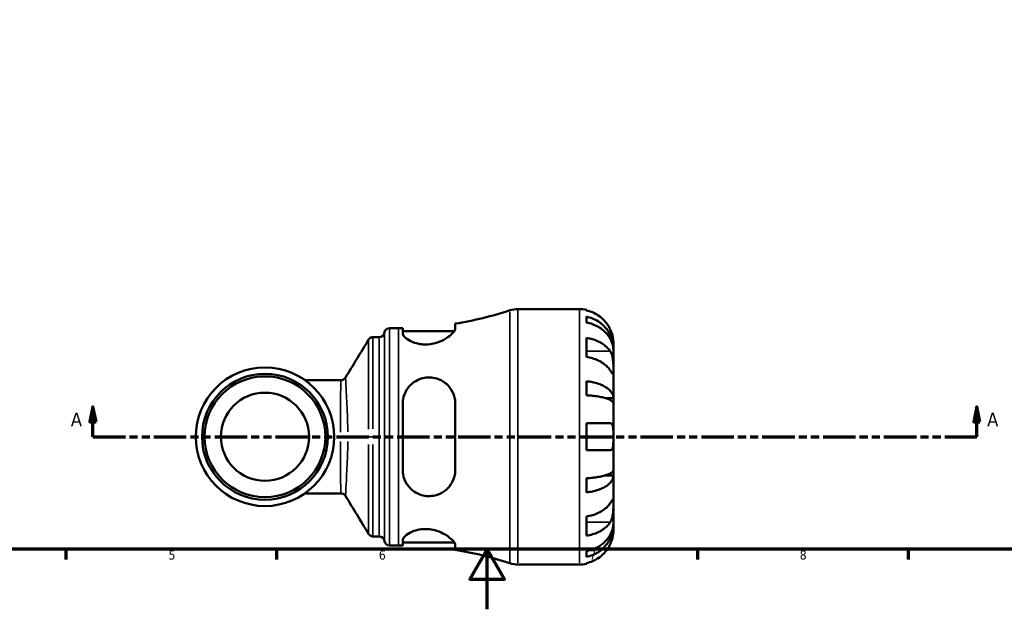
# Model space of a CAD drawing. Header units: millimetres. Extents: x 0 to 902, y -211 to 609.
# Tile 1 of 5: x 265 to 593, y 0 to 196. Entities that reach past the tile are written whole.
import ezdxf

# ---------------------------------------------------------------- set-up
doc = ezdxf.new("R2010")
doc.units = ezdxf.units.MM
doc.linetypes.add('DOUBLE_DASH_CHAIN', pattern=[1.2403, 0.6614, -0.0827, 0.1654, -0.0827, 0.1654, -0.0827])
for name, color, linetype, lineweight in [('Border (ANSI)', 7, 'Continuous', 70), ('Section Line (ANSI)', 7, 'DOUBLE_DASH_CHAIN', 70), ('Visible (ANSI)', 7, 'Continuous', 50), ('Visible Narrow (ANSI)', 7, 'Continuous', 35)]:
    doc.layers.add(name, color=color, linetype=linetype, lineweight=lineweight)
doc.styles.add('Label Text (ANSI)', font='tahoma.ttf')
doc.styles.add('Note Text (ANSI)', font='tahoma.ttf')

# ---------------------------------------------------------------- blocks, each defined once
blk = doc.blocks.new('Borders Default Border')
at = {"layer": 'Border (ANSI)'}
for p, q in [((280.3333282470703, 20), (280.3333282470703, 16.55200004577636)), ((350.4166793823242, 20), (350.4166793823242, 16.55200004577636)), ((490.5833435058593, 20), (490.5833435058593, 16.55200004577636)), ((560.6666564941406, 20), (560.6666564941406, 16.55200004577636))]:
    blk.add_line(p, q, dxfattribs=at)
at = {"layer": 'Border (ANSI)', "flags": 128}
for points in [[(20, 20), (20, 574.000015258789), (820.999984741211, 574.000015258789), (820.999984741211, 20), (20, 20)], [(420.4999923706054, 0), (420.4999923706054, 20), (414.7264862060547, 10), (426.2734985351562, 10), (420.4999923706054, 20)]]:
    blk.add_lwpolyline(points, dxfattribs=at)
at = {"layer": 'Border (ANSI)', "char_height": 3.048000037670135, "attachment_point": 7, "style": 'Note Text (ANSI)'}
for s, insert in [('5', (314.4825383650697, 16.48777954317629)), ('6', (384.485404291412, 16.48777954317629)), ('7', (454.5979985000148, 16.55199996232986)), ('8', (524.6301253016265, 16.48283951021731))]:
    blk.add_mtext(s, dxfattribs=dict(at, insert=insert))
blk = doc.blocks.new('2dTransSection0')
at = {"layer": 'Section Line (ANSI)', "linetype": 'Continuous'}
for p, q in [((289.3223631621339, 67.4009577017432), (288.3223631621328, 62.40095770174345)), ((289.3223631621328, 62.4009577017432), (289.3223631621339, 67.4009577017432)), ((290.3223631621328, 62.40095770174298), (289.3223631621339, 67.4009577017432)), ((583.5467026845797, 67.40095770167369), (582.5467026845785, 62.40095770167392)), ((583.5467026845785, 62.40095770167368), (583.5467026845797, 67.40095770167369)), ((584.5467026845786, 62.40095770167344), (583.5467026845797, 67.40095770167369)), ((288.3223631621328, 62.40095770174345), (290.3223631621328, 62.40095770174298)), ((289.3223631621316, 57.40095770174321), (289.3223631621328, 62.4009577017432)), ((582.5467026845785, 62.40095770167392), (584.5467026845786, 62.40095770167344)), ((583.5467026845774, 57.40095770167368), (583.5467026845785, 62.40095770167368)), ((289.3223631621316, 57.40095770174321), (299.9761991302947, 57.40095770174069)), ((572.8928667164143, 57.4009577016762), (583.5467026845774, 57.40095770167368))]:
    blk.add_line(p, q, dxfattribs=at)
at = {"layer": 'Section Line (ANSI)', "linetype": 'DOUBLE_DASH_CHAIN', "ltscale": 16.33075523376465}
blk.add_line((289.3223631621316, 57.40095770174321), (583.5467026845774, 57.40095770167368), dxfattribs=at)
at = {"layer": 'Section Line (ANSI)', "linetype": 'Continuous', "flags": 128}
for points in [[(290.3223643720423, 62.40095770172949), (289.3223605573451, 67.4009577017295), (288.3223662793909, 62.40095770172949), (290.3223643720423, 62.40095770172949)], [(584.5467029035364, 62.40095770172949), (583.5466990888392, 67.4009577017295), (582.5466952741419, 62.40095770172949), (584.5467029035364, 62.40095770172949)]]:
    blk.add_lwpolyline(points, dxfattribs=at)
at = {"layer": 'Section Line (ANSI)'}
for points in [[(290.3223643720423, 62.40095770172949), (289.3223605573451, 67.4009577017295), (288.3223662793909, 62.40095770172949), (290.3223643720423, 62.40095770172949)], [(584.5467029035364, 62.40095770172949), (583.5466990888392, 67.4009577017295), (582.5466952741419, 62.40095770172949), (584.5467029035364, 62.40095770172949)]]:
    blk.add_solid(points, dxfattribs=at)
at = {"layer": 'Section Line (ANSI)', "char_height": 4.571999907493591, "attachment_point": 7, "style": 'Label Text (ANSI)'}
for insert in [(281.9621073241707, 60.90095770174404), (587.0174418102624, 60.90095770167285)]:
    blk.add_mtext('A', dxfattribs=dict(at, insert=insert))

msp = doc.modelspace()

# ---------------------------------------------------------------- linework, layer by layer
at = {"layer": 'Visible (ANSI)'}
for p, q in [((430.780936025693, 99.90095770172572), (451.3228142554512, 99.90095770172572)), ((453.5728142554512, 99.67366154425), (453.5728142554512, 99.43346286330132)), ((453.5728142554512, 97.35750756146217), (453.5728142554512, 95.41297864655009)), ((388.0103142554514, 93.52595770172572), (391.0503142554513, 93.52595770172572)), ((392.4353142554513, 93.53405222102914), (392.4353142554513, 91.81898378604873)), ((392.4353142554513, 92.5259577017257), (409.6056201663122, 92.5259577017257)), ((409.9353142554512, 93.39732912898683), (409.9353142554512, 95.04054797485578)), ((382.5276313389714, 90.5509577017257), (384.636981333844, 90.5509577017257)), ((453.5728142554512, 90.3044076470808), (453.5728142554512, 83.94044661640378)), ((462.5728142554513, 86.64009066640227), (462.5728142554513, 88.65095770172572)), ((462.5728142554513, 86.64009066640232), (462.5380857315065, 86.64009066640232)), ((462.5728142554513, 85.87472380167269), (462.5728142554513, 86.64009066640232)), ((462.5728142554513, 79.4980446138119), (462.5728142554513, 85.87472380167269)), ((462.5728142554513, 70.27756999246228), (462.5728142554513, 79.49804461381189)), ((371.934383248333, 76.26045770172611), (359.825919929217, 76.26045770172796)), ((453.5728142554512, 75.89603147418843), (453.5728142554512, 71.20152339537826)), ((462.5728142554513, 70.27756999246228), (459.8439409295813, 70.27756999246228)), ((462.5728142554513, 68.4298109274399), (462.5728142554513, 70.27756999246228)), ((392.4353142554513, 68.4009577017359), (392.4353142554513, 46.40095770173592)), ((409.9353142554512, 46.4009577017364), (409.9353142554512, 68.40095770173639)), ((462.5728142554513, 57.400957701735), (462.5728142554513, 68.42981092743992)), ((453.5728142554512, 61.90095770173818), (453.5728142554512, 52.90095770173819)), ((462.5728142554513, 46.37210447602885), (462.5728142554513, 57.40095770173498)), ((462.5728142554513, 44.52434541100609), (462.5728142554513, 46.37210447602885)), ((453.5728142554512, 43.60039200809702), (453.5728142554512, 38.90588392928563)), ((462.5728142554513, 44.52434541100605), (459.8439409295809, 44.52434541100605)), ((462.5728142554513, 35.30387078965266), (462.5728142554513, 44.52434541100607)), ((359.825919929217, 38.54145770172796), (371.9343832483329, 38.54145770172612)), ((462.5728142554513, 28.92719160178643), (462.5728142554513, 35.30387078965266)), ((453.5728142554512, 30.86146878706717), (453.5728142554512, 24.49750775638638)), ((462.5728142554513, 28.16182473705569), (462.5380857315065, 28.16182473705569)), ((462.5728142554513, 28.1618247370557), (462.5728142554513, 28.92719160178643)), ((462.5728142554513, 26.15095770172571), (462.5728142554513, 28.16182473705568)), ((382.5276313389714, 24.25095770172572), (384.636981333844, 24.25095770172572)), ((392.4353142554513, 22.98293161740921), (392.4353142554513, 21.26786318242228)), ((388.0103142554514, 21.2759577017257), (391.0503142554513, 21.2759577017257)), ((392.4353142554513, 22.27595770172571), (409.6056201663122, 22.27595770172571)), ((409.9353142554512, 19.76136742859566), (409.9353142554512, 21.40458627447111)), ((453.5728142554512, 19.38893675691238), (453.5728142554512, 17.44440784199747)), ((430.780936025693, 14.90095770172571), (451.3228142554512, 14.90095770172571)), ((453.5728142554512, 15.36845254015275), (453.5728142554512, 15.1282538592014))]:
    msp.add_line(p, q, dxfattribs=at)
for centre, radius in [((346.5728142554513, 57.40095770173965), 23.0505), ((346.5728142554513, 57.40095770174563), 20.955), ((346.5728142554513, 57.40095770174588), 20.105), ((346.5728142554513, 57.40095770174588), 14.6685)]:
    msp.add_circle(centre, radius, dxfattribs=at)
for centre, radius, start, end in [((391.0503142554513, 212.0191287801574), 118.4931710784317, 279.1706947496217, 288.2314528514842), ((430.780936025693, 91.40095770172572), 8.500000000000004, 90.00000000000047, 108.2314528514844), ((451.3228142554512, 88.65095770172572), 11.25, 78.46304096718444, 90), ((384.636981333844, 92.2509577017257), 1.7, 270.0000000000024, 352.8192442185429), ((388.0103142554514, 91.82595770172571), 1.7, 90, 172.8192442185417), ((391.0503142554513, 212.0191287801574), 118.4931710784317, 270, 270.6697133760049), ((384.636981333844, 22.55095770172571), 1.7, 7.180755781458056, 90), ((388.0103142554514, 22.9759577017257), 1.7, 187.1807557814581, 270), ((391.0503142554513, -97.21721337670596), 118.4931710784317, 89.33028662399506, 90), ((391.0503142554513, -97.21721337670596), 118.4931710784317, 71.7685471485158, 80.82930525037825), ((430.780936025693, 23.40095770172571), 8.500000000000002, 251.7685471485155, 270), ((451.3228142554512, 26.15095770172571), 11.25, 270, 281.5369590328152)]:
    msp.add_arc(centre, radius, start, end, dxfattribs=at)
for points, knots in [([(461.5058385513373, 93.15095770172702), (461.272703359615, 93.65131379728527), (460.9899204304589, 94.1594960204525), (460.2474314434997, 95.27573321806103), (459.758391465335, 95.8644490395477), (458.7754349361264, 96.85095962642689), (458.1914417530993, 97.3400844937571), (456.9333202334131, 98.18387093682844), (456.2591810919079, 98.53851640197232), (454.9953828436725, 99.0636030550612), (454.2925119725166, 99.28571566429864), (453.5728142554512, 99.43346286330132)], [5.502271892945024, 5.502271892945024, 5.502271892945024, 5.502271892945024, 5.661726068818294, 5.661726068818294, 5.871113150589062, 5.871113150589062, 6.079513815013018, 6.079513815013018, 6.287914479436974, 6.287914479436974, 6.49007584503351, 6.49007584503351, 6.49007584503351, 6.49007584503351]), ([(453.5728142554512, 97.3575075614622), (454.2940815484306, 97.21451755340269), (454.9985786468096, 96.99936993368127), (456.2637158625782, 96.49116159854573), (456.9378990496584, 96.14834317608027), (458.1963089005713, 95.33259796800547), (458.7805415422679, 94.85967982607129), (459.7629604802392, 93.90664498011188), (460.2513895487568, 93.33848774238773), (461.0935382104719, 92.11520980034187), (461.4472722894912, 91.46009844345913), (461.980123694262, 90.2117450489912), (462.2078616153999, 89.5032778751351), (462.5041966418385, 88.05576979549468), (462.5728142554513, 87.31673282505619), (462.5728142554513, 86.64009066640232)], [0.2134336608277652, 0.2134336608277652, 0.2134336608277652, 0.2134336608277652, 0.4160099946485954, 0.4160099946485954, 0.6243484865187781, 0.6243484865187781, 0.8326869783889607, 0.8326869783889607, 1.04157187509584, 1.04157187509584, 1.250456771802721, 1.250456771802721, 1.460127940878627, 1.460127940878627, 1.669799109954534, 1.669799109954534, 1.669799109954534, 1.669799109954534]), ([(462.5728142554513, 85.87472380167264), (462.5728142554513, 86.47691977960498), (462.5041966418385, 87.13464570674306), (462.2078616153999, 88.42289464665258), (461.980123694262, 89.05341415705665), (461.4472722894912, 90.16442000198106), (461.0935382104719, 90.74745406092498), (460.2513895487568, 91.8361433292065), (459.7629604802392, 92.3417902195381), (458.7805415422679, 93.18996934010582), (458.1963089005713, 93.61085562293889), (456.9378990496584, 94.33685011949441), (456.2637158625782, 94.64195064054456), (454.9985786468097, 95.09424438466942), (454.2940815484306, 95.28572082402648), (453.5728142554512, 95.41297864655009)], [5.016116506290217, 5.016116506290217, 5.016116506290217, 5.016116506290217, 5.225787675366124, 5.225787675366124, 5.435458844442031, 5.435458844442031, 5.644343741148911, 5.644343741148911, 5.85322863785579, 5.85322863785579, 6.061567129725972, 6.061567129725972, 6.269905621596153, 6.269905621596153, 6.472481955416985, 6.472481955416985, 6.472481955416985, 6.472481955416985]), ([(409.9353142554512, 93.39732912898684), (409.9353142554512, 93.22665472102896), (409.8818832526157, 93.03454393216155), (409.5573796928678, 92.3758551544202), (409.1123209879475, 91.85099782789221), (407.8626742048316, 90.7619809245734), (407.052382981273, 90.19522496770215), (405.2548848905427, 89.24201558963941), (404.2955842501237, 88.84136283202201), (402.5031820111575, 88.3496218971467), (401.722797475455, 88.20692544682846), (400.1852987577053, 88.08317421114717), (399.4516178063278, 88.09374901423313), (397.8637298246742, 88.26307566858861), (397.0480751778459, 88.45241747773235), (395.3236117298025, 89.03807848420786), (394.4943383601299, 89.47728010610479), (393.2042684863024, 90.4010839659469), (392.7566992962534, 90.88702948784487), (392.4758524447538, 91.49798680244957), (392.4353142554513, 91.66352719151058), (392.4353142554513, 91.81898378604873)], [-3.119011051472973, -3.119011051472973, -3.119011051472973, -3.119011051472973, -2.942521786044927, -2.942521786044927, -2.565832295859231, -2.565832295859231, -2.186634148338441, -2.186634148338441, -1.851984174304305, -1.851984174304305, -1.611526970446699, -1.611526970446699, -1.387083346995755, -1.387083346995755, -1.110610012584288, -1.110610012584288, -0.7372166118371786, -0.7372166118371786, -0.3497411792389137, -0.3497411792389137, -0.1958212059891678, -0.1958212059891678, -0.1958212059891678, -0.1958212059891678]), ([(462.5728142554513, 88.65095770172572), (462.5728142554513, 88.65095770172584), (462.5732888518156, 88.70455060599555), (462.5691999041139, 88.927098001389), (462.5639684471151, 89.10620614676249), (462.5218064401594, 89.64998877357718), (462.4750465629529, 90.04902370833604), (462.3214845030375, 90.81643764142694), (462.2422293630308, 91.1416555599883), (462.0644037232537, 91.74063681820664), (461.9755266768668, 92.005810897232), (461.7699631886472, 92.5527174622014), (461.6529174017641, 92.83242967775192), (461.5190975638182, 93.12243233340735), (461.5124807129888, 93.13670225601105), (461.5058385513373, 93.15095770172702)], [-3.1262129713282, -3.1262129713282, -3.1262129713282, -3.1262129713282, -3.005921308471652, -3.005921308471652, -2.872956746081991, -2.872956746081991, -2.697893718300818, -2.697893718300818, -2.583387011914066, -2.583387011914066, -2.495475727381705, -2.495475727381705, -2.403102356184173, -2.403102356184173, -2.398316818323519, -2.398316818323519, -2.398316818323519, -2.398316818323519]), ([(382.5276313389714, 90.5509577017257), (382.3462532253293, 90.5509577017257), (382.1661598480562, 90.52020120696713), (381.8479049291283, 90.41837337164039), (381.7113118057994, 90.34792650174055), (381.4909087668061, 90.20466140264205), (381.4059055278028, 90.1319172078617), (381.269732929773, 89.9984915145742), (381.2182668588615, 89.93740131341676), (381.1347735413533, 89.82807534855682), (381.1027884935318, 89.77965314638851), (381.075591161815, 89.73508421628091), (381.0747712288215, 89.73373631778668), (381.0739568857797, 89.73239344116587)], [6.283190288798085, 6.283190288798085, 6.283190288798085, 6.283190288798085, 6.283555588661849, 6.283555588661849, 6.283932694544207, 6.283932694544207, 6.284309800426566, 6.284309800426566, 6.284686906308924, 6.284686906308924, 6.285064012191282, 6.285064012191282, 6.285075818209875, 6.285075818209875, 6.285075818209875, 6.285075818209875]), ([(453.5728142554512, 90.30440764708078), (454.2925119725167, 90.1999346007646), (454.9953828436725, 90.04287726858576), (456.2591810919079, 89.67158493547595), (456.9333202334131, 89.4208127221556), (458.1914417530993, 88.8241656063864), (458.7754349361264, 88.47830209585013), (459.758391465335, 87.78073377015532), (460.2474314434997, 87.36444882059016), (460.9899204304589, 86.57514992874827), (461.272703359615, 86.21581083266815), (461.5058385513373, 85.86200564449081)], [0.2134384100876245, 0.2134384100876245, 0.2134384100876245, 0.2134384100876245, 0.4155997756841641, 0.4155997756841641, 0.6240004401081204, 0.6240004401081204, 0.8324011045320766, 0.8324011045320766, 1.041788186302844, 1.041788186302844, 1.201242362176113, 1.201242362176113, 1.201242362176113, 1.201242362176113]), ([(461.5058385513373, 85.86200564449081), (461.5646248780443, 85.772791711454), (461.6213558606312, 85.67913150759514), (461.7976687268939, 85.3618583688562), (461.9074524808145, 85.12210633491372), (462.1069646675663, 84.58809668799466), (462.1938706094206, 84.29433775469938), (462.3673507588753, 83.5469570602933), (462.4363235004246, 83.08713798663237), (462.5371164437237, 82.05504606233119), (462.5572261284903, 81.4941761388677), (462.5749675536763, 80.4188452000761), (462.5728142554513, 79.9189262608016), (462.5728142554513, 79.49804461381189)], [-0.724744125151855, -0.724744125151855, -0.724744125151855, -0.724744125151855, -0.6829268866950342, -0.6829268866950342, -0.5894676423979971, -0.5894676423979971, -0.4901438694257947, -0.4901438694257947, -0.349335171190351, -0.349335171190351, -0.1785649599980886, -0.1785649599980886, 0, 0, 0, 0]), ([(461.5058385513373, 79.49804461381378), (461.272703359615, 79.85184980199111), (460.9899204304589, 80.21118889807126), (460.2474314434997, 81.00048778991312), (459.758391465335, 81.41677273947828), (458.7754349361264, 82.1143410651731), (458.1914417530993, 82.46020457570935), (456.9333202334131, 83.05685169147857), (456.2591810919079, 83.3076239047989), (454.9953828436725, 83.67891623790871), (454.2925119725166, 83.8359735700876), (453.5728142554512, 83.94044661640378)], [5.502271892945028, 5.502271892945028, 5.502271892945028, 5.502271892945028, 5.661726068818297, 5.661726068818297, 5.871113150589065, 5.871113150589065, 6.079513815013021, 6.079513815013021, 6.287914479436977, 6.287914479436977, 6.490075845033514, 6.490075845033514, 6.490075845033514, 6.490075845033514]), ([(462.5728142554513, 79.49804461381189), (462.5728142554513, 79.25690974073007), (462.5730663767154, 79.04398769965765), (462.5709455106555, 78.67030662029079), (462.568348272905, 78.51555131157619), (462.5469865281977, 78.25041203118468), (462.522889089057, 78.17572283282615), (462.4228934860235, 78.18449302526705), (462.3501712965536, 78.26025204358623), (462.1713964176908, 78.49899741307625), (462.0832713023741, 78.62712750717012), (461.8801129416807, 78.92996283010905), (461.7671051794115, 79.10144895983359), (461.5980254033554, 79.35810293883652), (461.5525777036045, 79.42711343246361), (461.5058385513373, 79.49804461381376)], [0, 0, 0, 0, 0.1023048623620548, 0.1023048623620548, 0.211653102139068, 0.211653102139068, 0.3586874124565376, 0.3586874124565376, 0.4986153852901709, 0.4986153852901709, 0.5961389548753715, 0.5961389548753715, 0.6903429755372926, 0.6903429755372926, 0.7235502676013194, 0.7235502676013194, 0.7235502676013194, 0.7235502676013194]), ([(373.3829207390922, 77.07321401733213), (373.3560829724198, 77.02918073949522), (373.3234889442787, 76.97990022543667), (373.2385519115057, 76.86911612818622), (373.1862283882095, 76.8074268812), (373.0486841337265, 76.67372428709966), (372.9631422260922, 76.60135315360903), (372.7439457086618, 76.46019835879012), (372.6092391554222, 76.39158573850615), (372.2943798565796, 76.29084515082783), (372.114339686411, 76.26045770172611), (371.934383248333, 76.26045770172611)], [1.537320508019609, 1.537320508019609, 1.537320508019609, 1.537320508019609, 1.540474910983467, 1.540474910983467, 1.543629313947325, 1.543629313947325, 1.546783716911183, 1.546783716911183, 1.549938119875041, 1.549938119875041, 1.553092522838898, 1.553092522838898, 1.553092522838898, 1.553092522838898]), ([(392.4353142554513, 68.40095770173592), (392.4353142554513, 68.8658624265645), (392.4723487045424, 69.32830803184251), (392.7297326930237, 70.93586896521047), (393.1412266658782, 72.03131991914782), (394.3671387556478, 74.0098490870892), (395.191814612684, 74.88991136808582), (396.9207789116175, 76.09374717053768), (397.74275133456, 76.49853833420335), (399.3402201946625, 76.98643770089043), (400.0751605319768, 77.11224872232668), (401.5986313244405, 77.17581813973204), (402.3643552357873, 77.10410093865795), (404.0892229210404, 76.71675760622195), (405.0042188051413, 76.3320192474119), (406.8989471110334, 75.14906659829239), (407.8083415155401, 74.25448349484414), (409.1178051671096, 72.26345919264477), (409.5616433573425, 71.1893247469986), (409.8827806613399, 69.50234899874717), (409.9353142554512, 68.95475811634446), (409.9353142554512, 68.40095770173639)], [-3.074480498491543, -3.074480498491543, -3.074480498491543, -3.074480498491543, -2.927547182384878, -2.927547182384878, -2.556465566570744, -2.556465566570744, -2.177029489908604, -2.177029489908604, -1.896254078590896, -1.896254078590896, -1.671179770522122, -1.671179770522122, -1.436217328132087, -1.436217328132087, -1.122131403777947, -1.122131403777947, -0.7060754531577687, -0.7060754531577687, -0.329774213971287, -0.329774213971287, -0.1550611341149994, -0.1550611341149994, -0.1550611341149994, -0.1550611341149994]), ([(453.5728142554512, 75.89603147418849), (454.2940815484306, 75.8210708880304), (454.9985786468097, 75.70828264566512), (456.2637158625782, 75.44186126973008), (456.9378990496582, 75.26214332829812), (458.1963089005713, 74.83449988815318), (458.7805415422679, 74.5865789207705), (459.7629604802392, 74.08696323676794), (460.2513895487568, 73.78911445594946), (461.0935382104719, 73.14782746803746), (461.4472722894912, 72.804394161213), (461.980123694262, 72.14996170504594), (462.2078616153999, 71.77855732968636), (462.5041966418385, 71.01972071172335), (462.5728142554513, 70.63229053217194), (462.5728142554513, 70.27756999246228)], [0.2134336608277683, 0.2134336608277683, 0.2134336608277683, 0.2134336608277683, 0.4160099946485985, 0.4160099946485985, 0.6243484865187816, 0.6243484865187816, 0.8326869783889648, 0.8326869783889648, 1.041571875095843, 1.041571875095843, 1.250456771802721, 1.250456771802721, 1.460127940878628, 1.460127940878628, 1.669799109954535, 1.669799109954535, 1.669799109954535, 1.669799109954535]), ([(462.5728142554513, 68.42981092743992), (462.5728142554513, 68.60480248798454), (462.5041966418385, 68.79593044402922), (462.2078616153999, 69.17028148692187), (461.980123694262, 69.35350355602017), (461.4472722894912, 69.6763496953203), (461.0935382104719, 69.8457730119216), (460.2513895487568, 70.16213419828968), (459.7629604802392, 70.30906965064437), (458.7805415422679, 70.55554122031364), (458.1963089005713, 70.67784616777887), (456.9378990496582, 70.8888122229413), (456.2637158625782, 70.9774710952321), (454.9985786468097, 71.10890270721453), (454.2940815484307, 71.16454366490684), (453.5728142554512, 71.20152339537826)], [5.016116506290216, 5.016116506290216, 5.016116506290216, 5.016116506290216, 5.225787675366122, 5.225787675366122, 5.435458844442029, 5.435458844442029, 5.644343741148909, 5.644343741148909, 5.853228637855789, 5.853228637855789, 6.06156712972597, 6.06156712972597, 6.269905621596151, 6.269905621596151, 6.472481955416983, 6.472481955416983, 6.472481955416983, 6.472481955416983]), ([(453.5728142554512, 61.90095770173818), (454.2925119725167, 61.90095770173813), (454.9953828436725, 61.90095770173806), (456.2591810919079, 61.9009577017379), (456.9333202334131, 61.90095770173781), (458.1914417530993, 61.90095770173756), (458.7754349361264, 61.90095770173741), (459.758391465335, 61.90095770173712), (460.2474314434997, 61.90095770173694), (460.9899204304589, 61.90095770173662), (461.272703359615, 61.90095770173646), (461.5058385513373, 61.90095770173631)], [0.2134384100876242, 0.2134384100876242, 0.2134384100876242, 0.2134384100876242, 0.4155997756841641, 0.4155997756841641, 0.6240004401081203, 0.6240004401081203, 0.8324011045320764, 0.8324011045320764, 1.041788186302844, 1.041788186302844, 1.201242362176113, 1.201242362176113, 1.201242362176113, 1.201242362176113]), ([(461.5058385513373, 61.90095770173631), (461.6031840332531, 61.90095770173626), (461.6948239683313, 61.88641844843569), (461.8640067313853, 61.82641825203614), (461.9413894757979, 61.78150664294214), (462.0999816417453, 61.64435514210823), (462.1764790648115, 61.54362629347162), (462.3580747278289, 61.19257480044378), (462.4350199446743, 60.89229685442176), (462.5376152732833, 60.12286009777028), (462.557350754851, 59.65122794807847), (462.574953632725, 58.5852565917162), (462.5728142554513, 57.99664318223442), (462.5728142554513, 57.40095770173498)], [-0.7287781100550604, -0.7287781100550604, -0.7287781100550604, -0.7287781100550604, -0.6586457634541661, -0.6586457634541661, -0.5894873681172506, -0.5894873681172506, -0.5028286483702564, -0.5028286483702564, -0.3478233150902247, -0.3478233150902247, -0.1787056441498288, -0.1787056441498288, 0, 0, 0, 0]), ([(462.5728142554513, 57.40095770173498), (462.5728142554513, 56.98235004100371), (462.5733752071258, 56.56586937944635), (462.5682904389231, 55.67661726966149), (462.561215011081, 55.21642157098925), (462.5097261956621, 54.42704687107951), (462.4686495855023, 54.09568842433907), (462.3385947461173, 53.5788533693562), (462.2576409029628, 53.38426687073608), (462.0861661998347, 53.14474951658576), (462.0112186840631, 53.0719267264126), (461.8515949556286, 52.96928380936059), (461.7689803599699, 52.93619108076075), (461.6241978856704, 52.90653668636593), (461.5661256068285, 52.90095770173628), (461.5058385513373, 52.90095770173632)], [0, 0, 0, 0, 0.125582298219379, 0.125582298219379, 0.2775868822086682, 0.2775868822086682, 0.4156582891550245, 0.4156582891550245, 0.5355886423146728, 0.5355886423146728, 0.6106284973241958, 0.6106284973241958, 0.6783071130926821, 0.6783071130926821, 0.7205994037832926, 0.7205994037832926, 0.7205994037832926, 0.7205994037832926]), ([(461.5058385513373, 52.90095770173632), (461.272703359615, 52.90095770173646), (460.9899204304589, 52.90095770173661), (460.2474314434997, 52.90095770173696), (459.758391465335, 52.90095770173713), (458.7754349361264, 52.90095770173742), (458.1914417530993, 52.90095770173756), (456.9333202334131, 52.90095770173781), (456.2591810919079, 52.90095770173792), (454.9953828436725, 52.90095770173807), (454.2925119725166, 52.90095770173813), (453.5728142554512, 52.90095770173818)], [5.502271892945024, 5.502271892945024, 5.502271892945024, 5.502271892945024, 5.661726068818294, 5.661726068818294, 5.871113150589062, 5.871113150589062, 6.079513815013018, 6.079513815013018, 6.287914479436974, 6.287914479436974, 6.49007584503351, 6.49007584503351, 6.49007584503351, 6.49007584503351]), ([(409.9353142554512, 46.40095770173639), (409.9353142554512, 45.8424432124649), (409.8818832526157, 45.2902576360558), (409.5573796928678, 43.60018366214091), (409.1123209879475, 42.52741497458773), (407.8626742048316, 40.63279256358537), (407.052382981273, 39.80768105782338), (405.2548848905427, 38.58827821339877), (404.2955842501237, 38.15227014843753), (402.5031820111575, 37.71645679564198), (401.722797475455, 37.63131972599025), (400.1852987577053, 37.67662897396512), (399.4516178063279, 37.79248072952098), (397.8637298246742, 38.25462515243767), (397.0480751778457, 38.64043832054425), (395.3236117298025, 39.79599725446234), (394.4943383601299, 40.64490048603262), (393.2042684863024, 42.618478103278), (392.7566992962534, 43.75531963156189), (392.4758524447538, 45.4308692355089), (392.4353142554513, 45.91454778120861), (392.4353142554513, 46.40095770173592)], [-3.119011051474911, -3.119011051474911, -3.119011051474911, -3.119011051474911, -2.942521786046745, -2.942521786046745, -2.565832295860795, -2.565832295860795, -2.186634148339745, -2.186634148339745, -1.851984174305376, -1.851984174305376, -1.611526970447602, -1.611526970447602, -1.38708334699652, -1.38708334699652, -1.110610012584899, -1.110610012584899, -0.7372166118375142, -0.7372166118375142, -0.3497411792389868, -0.3497411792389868, -0.19582120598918, -0.19582120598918, -0.19582120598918, -0.19582120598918]), ([(453.5728142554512, 43.600392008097), (454.2940815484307, 43.63737173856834), (454.9985786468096, 43.69301269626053), (456.2637158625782, 43.82444430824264), (456.9378990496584, 43.91310318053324), (458.1963089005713, 44.12406923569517), (458.7805415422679, 44.24637418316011), (459.7629604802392, 44.49284575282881), (460.2513895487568, 44.63978120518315), (461.0935382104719, 44.95614239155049), (461.4472722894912, 45.12556570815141), (461.980123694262, 45.44841184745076), (462.2078616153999, 45.63163391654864), (462.5041966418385, 46.0059849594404), (462.5728142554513, 46.19711291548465), (462.5728142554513, 46.37210447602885)], [0.213433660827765, 0.213433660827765, 0.213433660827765, 0.213433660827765, 0.416009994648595, 0.416009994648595, 0.6243484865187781, 0.6243484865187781, 0.8326869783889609, 0.8326869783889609, 1.04157187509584, 1.04157187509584, 1.25045677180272, 1.25045677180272, 1.460127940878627, 1.460127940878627, 1.669799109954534, 1.669799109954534, 1.669799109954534, 1.669799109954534]), ([(462.5728142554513, 44.52434541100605), (462.5728142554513, 44.16962487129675), (462.5041966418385, 43.78219469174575), (462.2078616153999, 43.0233580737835), (461.980123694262, 42.6519536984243), (461.4472722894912, 41.99752124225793), (461.0935382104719, 41.65408793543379), (460.2513895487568, 41.01280094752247), (459.7629604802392, 40.71495216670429), (458.7805415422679, 40.21533648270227), (458.1963089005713, 39.96741551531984), (456.9378990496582, 39.53977207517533), (456.2637158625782, 39.36005413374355), (454.9985786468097, 39.09363275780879), (454.2940815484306, 38.98084451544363), (453.5728142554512, 38.90588392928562)], [5.016116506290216, 5.016116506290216, 5.016116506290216, 5.016116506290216, 5.225787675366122, 5.225787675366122, 5.435458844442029, 5.435458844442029, 5.644343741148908, 5.644343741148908, 5.853228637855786, 5.853228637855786, 6.061567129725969, 6.061567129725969, 6.269905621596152, 6.269905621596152, 6.472481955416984, 6.472481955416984, 6.472481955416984, 6.472481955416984]), ([(371.934383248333, 38.54145770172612), (372.1143414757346, 38.54145770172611), (372.2943830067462, 38.51106964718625), (372.6092435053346, 38.41032787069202), (372.743949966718, 38.34171472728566), (372.9631457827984, 38.20055953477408), (373.0486871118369, 38.12818849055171), (373.1862303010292, 37.99448639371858), (373.2385533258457, 37.93279754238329), (373.3234895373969, 37.82201429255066), (373.3560832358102, 37.77273423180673), (373.3829207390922, 37.72870138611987)], [-1.55307228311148, -1.55307228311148, -1.55307228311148, -1.55307228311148, -1.549917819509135, -1.549917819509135, -1.54676335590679, -1.54676335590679, -1.543608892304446, -1.543608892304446, -1.540454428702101, -1.540454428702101, -1.537299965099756, -1.537299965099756, -1.537299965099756, -1.537299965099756]), ([(461.5058385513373, 35.30387078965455), (461.5646248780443, 35.39308472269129), (461.6213558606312, 35.47924351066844), (461.7976687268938, 35.74680226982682), (461.9074524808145, 35.91318166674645), (462.1069646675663, 36.20946403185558), (462.1938706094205, 36.3347675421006), (462.3673507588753, 36.56127442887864), (462.4363235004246, 36.62764739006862), (462.5371164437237, 36.61404324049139), (462.5572261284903, 36.49988322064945), (462.5749675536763, 36.05766089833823), (462.5728142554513, 35.72475243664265), (462.5728142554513, 35.30387078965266)], [-0.7247441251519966, -0.7247441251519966, -0.7247441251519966, -0.7247441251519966, -0.6829268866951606, -0.6829268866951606, -0.5894676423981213, -0.5894676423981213, -0.4901438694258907, -0.4901438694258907, -0.3493351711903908, -0.3493351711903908, -0.1785649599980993, -0.1785649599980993, 0, 0, 0, 0]), ([(453.5728142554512, 30.86146878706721), (454.2925119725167, 30.96594183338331), (454.9953828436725, 31.12299916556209), (456.2591810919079, 31.49429149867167), (456.9333202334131, 31.74506371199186), (458.1914417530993, 32.34171082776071), (458.7754349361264, 32.6875743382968), (459.758391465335, 33.38514266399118), (460.2474314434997, 33.80142761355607), (460.9899204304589, 34.59072650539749), (461.272703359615, 34.95006560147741), (461.5058385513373, 35.30387078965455)], [0.2134384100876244, 0.2134384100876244, 0.2134384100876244, 0.2134384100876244, 0.4155997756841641, 0.4155997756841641, 0.6240004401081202, 0.6240004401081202, 0.8324011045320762, 0.8324011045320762, 1.041788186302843, 1.041788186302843, 1.201242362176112, 1.201242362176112, 1.201242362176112, 1.201242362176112]), ([(462.5728142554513, 35.30387078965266), (462.5728142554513, 35.06273591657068), (462.5730663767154, 34.79499327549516), (462.5709455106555, 34.19673073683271), (462.568348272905, 33.86538772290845), (462.5469865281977, 33.05372890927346), (462.522889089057, 32.56759931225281), (462.4228934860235, 31.61672283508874), (462.3501712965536, 31.16153889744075), (462.1713964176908, 30.42796110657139), (462.0832713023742, 30.14219613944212), (461.8801129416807, 29.61672914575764), (461.7671051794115, 29.37835647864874), (461.5980254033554, 29.08459386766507), (461.5525777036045, 29.01084094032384), (461.5058385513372, 28.93990975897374)], [0, 0, 0, 0, 0.1023048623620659, 0.1023048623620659, 0.2116531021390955, 0.2116531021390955, 0.3586874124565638, 0.3586874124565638, 0.4986153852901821, 0.4986153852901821, 0.596138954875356, 0.596138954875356, 0.6903429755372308, 0.6903429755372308, 0.7235502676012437, 0.7235502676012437, 0.7235502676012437, 0.7235502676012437]), ([(392.4353142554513, 22.98293161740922), (392.4353142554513, 23.13151515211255), (392.4723487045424, 23.28931496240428), (392.7297326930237, 23.87228312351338), (393.1412266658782, 24.33509617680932), (394.3671387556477, 25.25108083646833), (395.191814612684, 25.70417401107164), (396.9207789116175, 26.31571778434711), (397.74275133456, 26.5166912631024), (399.3402201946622, 26.70272231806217), (400.0751605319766, 26.72044991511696), (401.5986313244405, 26.6114747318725), (402.3643552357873, 26.48012600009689), (404.0892229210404, 26.02866236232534), (405.0042188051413, 25.66637716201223), (406.8989471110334, 24.71408250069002), (407.8083415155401, 24.08832700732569), (409.1178051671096, 22.94518507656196), (409.5616433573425, 22.42040358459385), (409.8827806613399, 21.7641318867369), (409.9353142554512, 21.57382012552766), (409.9353142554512, 21.40458627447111)], [-3.074480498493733, -3.074480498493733, -3.074480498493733, -3.074480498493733, -2.927547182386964, -2.927547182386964, -2.556465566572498, -2.556465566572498, -2.177029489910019, -2.177029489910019, -1.896254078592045, -1.896254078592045, -1.671179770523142, -1.671179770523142, -1.436217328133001, -1.436217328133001, -1.122131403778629, -1.122131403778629, -0.7060754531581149, -0.7060754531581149, -0.3297742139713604, -0.3297742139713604, -0.1550611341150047, -0.1550611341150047, -0.1550611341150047, -0.1550611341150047]), ([(461.5058385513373, 28.93990975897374), (461.272703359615, 28.5861045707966), (460.9899204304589, 28.22676547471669), (460.2474314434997, 27.43746658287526), (459.758391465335, 27.02118163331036), (458.7754349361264, 26.32361330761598), (458.1914417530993, 25.9777497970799), (456.9333202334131, 25.38110268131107), (456.2591810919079, 25.13033046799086), (454.9953828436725, 24.75903813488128), (454.2925119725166, 24.60198080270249), (453.5728142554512, 24.49750775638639)], [5.502271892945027, 5.502271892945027, 5.502271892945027, 5.502271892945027, 5.661726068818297, 5.661726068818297, 5.871113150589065, 5.871113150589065, 6.079513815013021, 6.079513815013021, 6.287914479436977, 6.287914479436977, 6.490075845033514, 6.490075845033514, 6.490075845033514, 6.490075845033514]), ([(453.5728142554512, 19.38893675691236), (454.2940815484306, 19.51619457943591), (454.9985786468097, 19.70767101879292), (456.2637158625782, 20.15996476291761), (456.9378990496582, 20.46506528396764), (458.1963089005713, 21.19105978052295), (458.7805415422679, 21.61194606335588), (459.7629604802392, 22.46012518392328), (460.2513895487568, 22.96577207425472), (461.0935382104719, 24.05446134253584), (461.4472722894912, 24.63749540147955), (461.980123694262, 25.74850124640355), (462.2078616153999, 26.37902075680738), (462.5041966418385, 27.66726969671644), (462.5728142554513, 28.32499562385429), (462.5728142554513, 28.92719160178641)], [0.2134336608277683, 0.2134336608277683, 0.2134336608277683, 0.2134336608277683, 0.4160099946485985, 0.4160099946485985, 0.6243484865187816, 0.6243484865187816, 0.8326869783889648, 0.8326869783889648, 1.041571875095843, 1.041571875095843, 1.250456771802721, 1.250456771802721, 1.460127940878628, 1.460127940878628, 1.669799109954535, 1.669799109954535, 1.669799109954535, 1.669799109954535]), ([(462.5728142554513, 28.16182473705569), (462.5728142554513, 27.48518257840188), (462.5041966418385, 26.74614560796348), (462.2078616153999, 25.29863752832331), (461.980123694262, 24.59017035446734), (461.4472722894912, 23.34181695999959), (461.0935382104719, 22.68670560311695), (460.2513895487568, 21.46342766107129), (459.7629604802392, 20.89527042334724), (458.7805415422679, 19.94223557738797), (458.1963089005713, 19.46931743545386), (456.9378990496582, 18.65357222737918), (456.2637158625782, 18.31075380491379), (454.9985786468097, 17.80254546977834), (454.2940815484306, 17.58739785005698), (453.5728142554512, 17.44440784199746)], [5.016116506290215, 5.016116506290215, 5.016116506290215, 5.016116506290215, 5.225787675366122, 5.225787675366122, 5.435458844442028, 5.435458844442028, 5.644343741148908, 5.644343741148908, 5.853228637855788, 5.853228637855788, 6.061567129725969, 6.061567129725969, 6.269905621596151, 6.269905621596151, 6.472481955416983, 6.472481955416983, 6.472481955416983, 6.472481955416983]), ([(381.0739568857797, 25.06952196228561), (381.0999685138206, 25.02662799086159), (381.1315005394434, 24.97856991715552), (381.2137565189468, 24.87001575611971), (381.2644350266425, 24.80933950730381), (381.3985129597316, 24.67658237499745), (381.4821887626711, 24.60409725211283), (381.6994783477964, 24.46061158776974), (381.83426208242, 24.38964093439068), (382.1546359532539, 24.28382355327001), (382.3403914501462, 24.25095770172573), (382.5276313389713, 24.25095770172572)], [3.139725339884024, 3.139725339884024, 3.139725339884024, 3.139725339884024, 3.14010244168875, 3.14010244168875, 3.140479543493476, 3.140479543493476, 3.140856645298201, 3.140856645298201, 3.141233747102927, 3.141233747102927, 3.141610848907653, 3.141610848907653, 3.141610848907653, 3.141610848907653]), ([(461.5058385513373, 21.65095770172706), (461.5780903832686, 21.80602500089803), (461.6471562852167, 21.96240914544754), (461.8225490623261, 22.38261705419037), (461.9218588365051, 22.64611125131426), (462.1083370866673, 23.19765208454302), (462.1918163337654, 23.48220846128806), (462.3659728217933, 24.16881189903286), (462.4363615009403, 24.5483232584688), (462.5373560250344, 25.27233482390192), (462.5572769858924, 25.5864211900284), (462.5749801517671, 26.03323418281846), (462.5728142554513, 26.15095770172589), (462.5728142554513, 26.15095770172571)], [-0.7196886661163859, -0.7196886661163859, -0.7196886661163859, -0.7196886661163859, -0.6691334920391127, -0.6691334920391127, -0.5844829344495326, -0.5844829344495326, -0.4900849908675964, -0.4900849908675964, -0.3476598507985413, -0.3476598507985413, -0.1782767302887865, -0.1782767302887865, 0, 0, 0, 0]), ([(453.5728142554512, 15.36845254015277), (454.2925119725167, 15.51619973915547), (454.9953828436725, 15.73831234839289), (456.2591810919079, 16.26339900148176), (456.9333202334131, 16.61804446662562), (458.1914417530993, 17.46183090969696), (458.7754349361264, 17.95095577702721), (459.758391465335, 18.9374663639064), (460.2474314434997, 19.52618218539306), (460.9899204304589, 20.64241938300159), (461.272703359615, 21.15060160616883), (461.5058385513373, 21.65095770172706)], [0.2134384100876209, 0.2134384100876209, 0.2134384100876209, 0.2134384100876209, 0.4155997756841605, 0.4155997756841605, 0.6240004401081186, 0.6240004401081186, 0.8324011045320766, 0.8324011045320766, 1.041788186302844, 1.041788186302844, 1.201242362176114, 1.201242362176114, 1.201242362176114, 1.201242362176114])]:
    msp.add_open_spline(points, degree=3, knots=knots, dxfattribs=at)
for points in [[(373.3829207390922, 77.07321401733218), (375.9517595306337, 81.28796085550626), (378.5133007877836, 85.509793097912), (381.0739568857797, 89.7323934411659)], [(381.0739568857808, 25.06952196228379), (378.5133007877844, 29.29212230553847), (375.951759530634, 33.51395454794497), (373.3829207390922, 37.72870138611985)]]:
    msp.add_open_spline(points, degree=3, dxfattribs=at)
at = {"layer": 'Visible Narrow (ANSI)'}
for p, q in [((428.1216569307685, 15.84564606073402), (428.1216569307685, 98.95626934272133)), ((430.780936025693, 99.37771217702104), (430.780936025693, 15.42420322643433)), ((451.3228142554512, 15.42420322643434), (451.3228142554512, 99.37771217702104)), ((388.0103142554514, 93.08119900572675), (388.0103142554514, 21.72071639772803)), ((391.0503142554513, 21.72071639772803), (391.0503142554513, 93.08119900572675)), ((384.636981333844, 24.65908921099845), (384.636981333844, 90.14282619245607)), ((386.3236477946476, 91.61201259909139), (386.3236477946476, 23.18990280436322)), ((461.109187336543, 85.86200564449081), (453.9694654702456, 85.86200564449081)), ((374.0869637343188, 57.40095770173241), (371.8539295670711, 57.40095770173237)), ((380.7181335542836, 57.40095770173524), (374.5147494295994, 57.40095770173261)), ((381.1111462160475, 57.40095770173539), (382.3741509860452, 57.40095770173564)), ((461.109187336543, 28.93990975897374), (453.9694654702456, 28.93990975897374))]:
    msp.add_line(p, q, dxfattribs=at)
for points, knots in [([(381.0733391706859, 89.63036492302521), (381.0724966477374, 89.3633020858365), (381.0715696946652, 88.57289388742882), (381.0690926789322, 85.32245541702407), (381.0674648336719, 82.19913582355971), (381.0647888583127, 74.56516784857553), (381.0637518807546, 70.16039015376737), (381.0630104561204, 63.66076028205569), (381.0628745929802, 61.80793179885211), (381.0628099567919, 59.94227268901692)], [6.363521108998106, 6.363521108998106, 6.363521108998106, 6.363521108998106, 6.67629541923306, 6.67629541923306, 7.154412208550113, 7.154412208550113, 7.602410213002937, 7.602410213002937, 7.775536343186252, 7.775536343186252, 7.775536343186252, 7.775536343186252]), ([(382.4562041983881, 60.00179586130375), (382.4568628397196, 61.907888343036), (382.4582236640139, 63.80110162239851), (382.4652587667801, 70.44766014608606), (382.4742125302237, 74.95840452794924), (382.4929680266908, 82.78821317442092), (382.5026394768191, 85.99870417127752), (382.5159728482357, 89.35383231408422), (382.5206347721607, 90.17218859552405), (382.5246983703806, 90.44698147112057)], [-7.775442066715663, -7.775442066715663, -7.775442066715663, -7.775442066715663, -7.602410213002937, -7.602410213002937, -7.154412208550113, -7.154412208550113, -6.67629541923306, -6.67629541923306, -6.361729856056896, -6.361729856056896, -6.361729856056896, -6.361729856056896]), ([(371.9131436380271, 76.20263842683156), (371.8767055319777, 76.00725054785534), (371.8376761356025, 75.3174289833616), (371.7689735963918, 73.05337944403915), (371.7404666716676, 71.46405774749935), (371.71702632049, 67.8707456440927), (371.7186357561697, 65.95815980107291), (371.7298371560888, 62.56349347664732), (371.7356208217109, 61.18516656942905), (371.7395520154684, 59.49760761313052), (371.7401064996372, 59.21564661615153), (371.7405490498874, 58.93298709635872)], [1.632517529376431, 1.632517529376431, 1.632517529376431, 1.632517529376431, 2.035297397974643, 2.035297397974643, 2.44623576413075, 2.44623576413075, 2.797251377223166, 2.797251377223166, 3.018074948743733, 3.018074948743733, 3.062167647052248, 3.062167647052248, 3.062167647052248, 3.062167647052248]), ([(374.1617553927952, 59.00890570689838), (374.158778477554, 59.297390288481), (374.1550243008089, 59.58517227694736), (374.1275585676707, 61.33387932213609), (374.0849657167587, 62.76658446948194), (373.951621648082, 66.29703498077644), (373.8505051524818, 68.28835252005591), (373.6626709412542, 72.0369489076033), (373.5806248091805, 73.70010362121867), (373.4618991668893, 76.11857549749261), (373.4236833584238, 76.8552569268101), (373.3970405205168, 77.03266732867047)], [-3.061379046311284, -3.061379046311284, -3.061379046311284, -3.061379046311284, -3.018074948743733, -3.018074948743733, -2.797251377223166, -2.797251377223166, -2.44623576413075, -2.44623576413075, -2.035297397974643, -2.035297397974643, -1.617534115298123, -1.617534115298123, -1.617534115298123, -1.617534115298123]), ([(371.7404976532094, 55.86903920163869), (371.739039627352, 54.95980468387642), (371.7364645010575, 54.05776642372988), (371.7266275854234, 51.19454442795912), (371.7187099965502, 49.31533366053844), (371.7209371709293, 46.07376485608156), (371.7294862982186, 44.67824044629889), (371.7679957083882, 41.70291222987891), (371.8052473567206, 40.34800240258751), (371.8672117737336, 39.02910340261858), (371.8905165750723, 38.72117429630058), (371.9130600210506, 38.60022954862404)], [-3.062166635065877, -3.062166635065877, -3.062166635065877, -3.062166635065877, -2.920316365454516, -2.920316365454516, -2.601933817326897, -2.601933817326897, -2.310645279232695, -2.310645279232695, -1.881652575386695, -1.881652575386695, -1.632498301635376, -1.632498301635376, -1.632498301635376, -1.632498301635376]), ([(373.3969959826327, 37.77023432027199), (373.4138223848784, 37.88282094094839), (373.4353650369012, 38.21593067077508), (373.5105002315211, 39.63386309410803), (373.5772555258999, 41.054762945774), (373.7324929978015, 44.16385835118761), (373.8073767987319, 45.61964038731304), (373.9683314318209, 48.99567079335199), (374.0543816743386, 50.95004948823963), (374.1339095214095, 53.9213131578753), (374.1518327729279, 54.85351333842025), (374.1616187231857, 55.79312970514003)], [1.617514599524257, 1.617514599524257, 1.617514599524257, 1.617514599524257, 1.881652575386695, 1.881652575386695, 2.310645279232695, 2.310645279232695, 2.601933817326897, 2.601933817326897, 2.920316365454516, 2.920316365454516, 3.061378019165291, 3.061378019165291, 3.061378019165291, 3.061378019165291]), ([(381.0628101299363, 54.8596883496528), (381.0628999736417, 52.2748022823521), (381.0631266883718, 49.71466816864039), (381.064103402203, 43.04911417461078), (381.0651244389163, 39.13901759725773), (381.067557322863, 32.51406346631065), (381.0689473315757, 29.81447885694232), (381.0713577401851, 26.41595378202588), (381.0724017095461, 25.4684871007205), (381.0733394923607, 25.17106646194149)], [1.649242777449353, 1.649242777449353, 1.649242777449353, 1.649242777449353, 1.889124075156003, 1.889124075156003, 2.299060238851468, 2.299060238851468, 2.71324290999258, 2.71324290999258, 3.061278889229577, 3.061278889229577, 3.061278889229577, 3.061278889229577]), ([(382.5246992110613, 24.35442839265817), (382.520178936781, 24.66026308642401), (382.5149130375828, 25.64053582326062), (382.50173624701, 29.14732968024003), (382.4934345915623, 31.92192325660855), (382.4767103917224, 38.71825050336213), (382.4683276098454, 42.7238921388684), (382.4594059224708, 49.54235598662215), (382.457131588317, 52.15883242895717), (382.4562097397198, 54.8001562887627)], [-3.063070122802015, -3.063070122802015, -3.063070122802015, -3.063070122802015, -2.71324290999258, -2.71324290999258, -2.299060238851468, -2.299060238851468, -1.889124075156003, -1.889124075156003, -1.649337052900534, -1.649337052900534, -1.649337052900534, -1.649337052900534])]:
    msp.add_open_spline(points, degree=3, knots=knots, dxfattribs=at)

# ---------------------------------------------------------------- block references
msp.add_blockref('Borders Default Border', (0, 0))
at = {"layer": 'Section Line (ANSI)'}
msp.add_blockref('2dTransSection0', (0, 0), dxfattribs=at)

doc.saveas('drawing.dxf')
